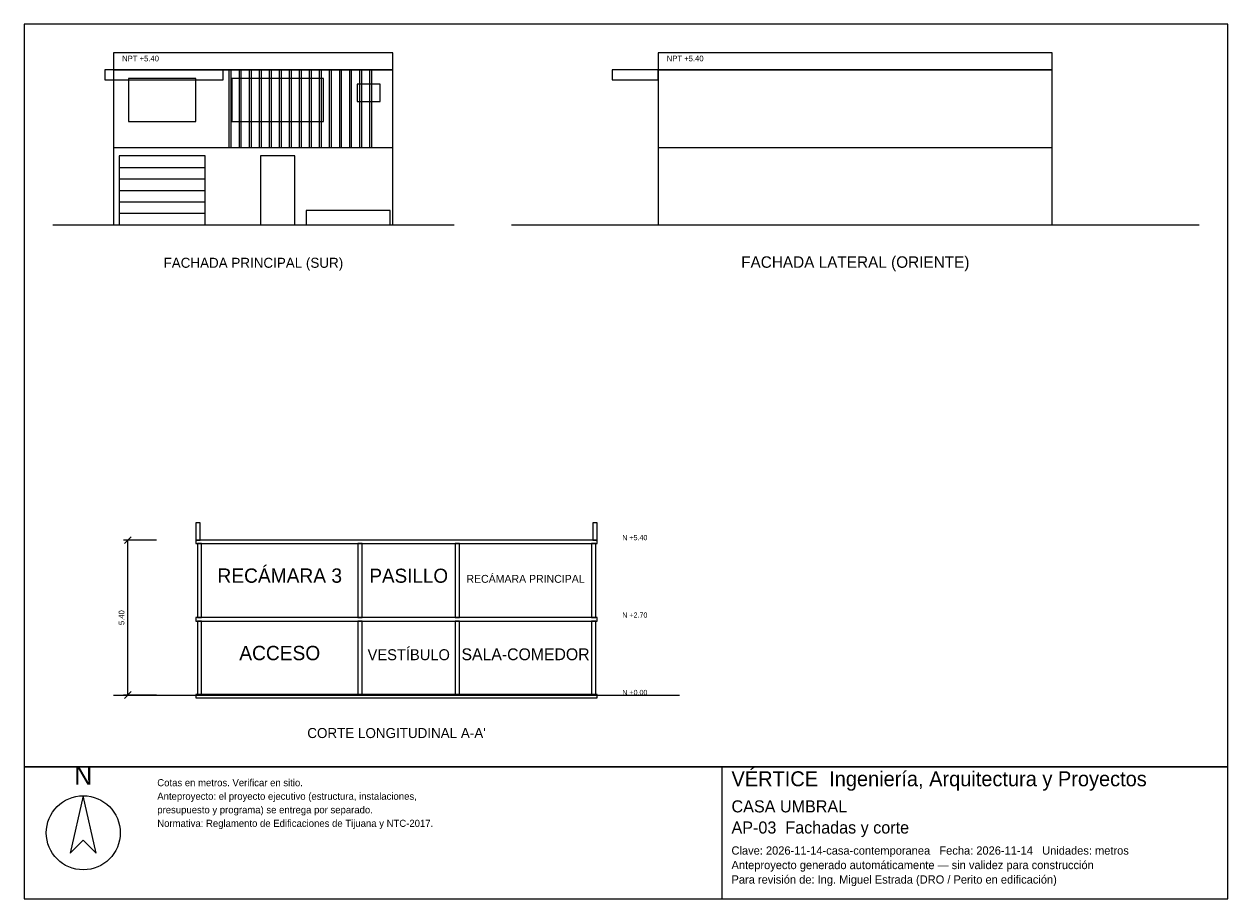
# Model space of a CAD drawing. Header units: metres. Extents: x -3 to 39, y -23.5 to 7.
import ezdxf
from ezdxf.enums import TextEntityAlignment as Align

# ---------------------------------------------------------------- set-up
doc = ezdxf.new("R2010")
doc.units = ezdxf.units.M
doc.header["$LTSCALE"] = 0.5
for name, color, linetype in [('A-CORTE', 7, 'CONTINUOUS'), ('A-FACHADA', 7, 'CONTINUOUS'), ('A-FACHADA-VIDRIO', 4, 'CONTINUOUS'), ('A-TEXTO', 3, 'CONTINUOUS'), ('COTAS', 8, 'CONTINUOUS'), ('LAMINA', 9, 'CONTINUOUS')]:
    doc.layers.add(name, color=color, linetype=linetype)
doc.styles.get("Standard").update_dxf_attribs({"font": 'txt', "width": 0.9})

msp = doc.modelspace()

# ---------------------------------------------------------------- linework, layer by layer
at = {"layer": 'A-CORTE'}
msp.add_line((0.12, -16.4), (19.87, -16.4), dxfattribs=at)
for points in [[(2.995, -11), (3.145, -11), (3.145, -10.4), (2.995, -10.4)], [(16.845, -11), (16.995, -11), (16.995, -10.4), (16.845, -10.4)], [(2.995, -11.12), (16.995, -11.12), (16.995, -11), (2.995, -11)], [(3.045, -13.7), (3.195, -13.7), (3.195, -11.12), (3.045, -11.12)], [(8.645, -13.7), (8.795, -13.7), (8.795, -11.12), (8.645, -11.12)], [(12.045, -13.7), (12.195, -13.7), (12.195, -11.12), (12.045, -11.12)], [(16.795, -13.7), (16.945, -13.7), (16.945, -11.12), (16.795, -11.12)], [(2.995, -13.82), (16.995, -13.82), (16.995, -13.7), (2.995, -13.7)], [(3.045, -16.4), (3.195, -16.4), (3.195, -13.82), (3.045, -13.82)], [(8.645, -16.4), (8.795, -16.4), (8.795, -13.82), (8.645, -13.82)], [(12.045, -16.4), (12.195, -16.4), (12.195, -13.82), (12.045, -13.82)], [(16.795, -16.4), (16.945, -16.4), (16.945, -13.82), (16.795, -13.82)], [(2.995, -16.5), (16.995, -16.5), (16.995, -16.38), (2.995, -16.38)]]:
    msp.add_lwpolyline(points, close=True, dxfattribs=at)
at = {"layer": 'A-FACHADA'}
for p, q in [((0.12, 2.7), (9.87, 2.7)), ((19.12, 2.7), (32.87, 2.7)), ((0.32, 2), (3.32, 2)), ((0.32, 1.6), (3.32, 1.6)), ((0.32, 1.2), (3.32, 1.2)), ((0.32, 0.8), (3.32, 0.8)), ((-2, 0), (12, 0)), ((0.12, 0), (9.87, 0)), ((0.32, 0.4), (3.32, 0.4)), ((14, 0), (38, 0)), ((19.12, 0), (32.87, 0))]:
    msp.add_line(p, q, dxfattribs=at)
for points in [[(0.12, 5.4), (9.87, 5.4), (9.87, 6), (0.12, 6)], [(19.12, 5.4), (32.87, 5.4), (32.87, 6), (19.12, 6)], [(-0.18, 5.05), (3.949, 5.05), (3.949, 5.4), (-0.18, 5.4)], [(0.12, 0), (9.87, 0), (9.87, 5.4), (0.12, 5.4)], [(4.149, 2.7), (4.229, 2.7), (4.229, 5.4), (4.149, 5.4)], [(4.499, 2.7), (4.579, 2.7), (4.579, 5.4), (4.499, 5.4)], [(4.849, 2.7), (4.929, 2.7), (4.929, 5.4), (4.849, 5.4)], [(5.199, 2.7), (5.279, 2.7), (5.279, 5.4), (5.199, 5.4)], [(5.549, 2.7), (5.629, 2.7), (5.629, 5.4), (5.549, 5.4)], [(5.899, 2.7), (5.979, 2.7), (5.979, 5.4), (5.899, 5.4)], [(6.249, 2.7), (6.329, 2.7), (6.329, 5.4), (6.249, 5.4)], [(6.599, 2.7), (6.679, 2.7), (6.679, 5.4), (6.599, 5.4)], [(6.949, 2.7), (7.029, 2.7), (7.029, 5.4), (6.949, 5.4)], [(7.299, 2.7), (7.379, 2.7), (7.379, 5.4), (7.299, 5.4)], [(7.649, 2.7), (7.729, 2.7), (7.729, 5.4), (7.649, 5.4)], [(7.999, 2.7), (8.079, 2.7), (8.079, 5.4), (7.999, 5.4)], [(8.349, 2.7), (8.429, 2.7), (8.429, 5.4), (8.349, 5.4)], [(8.699, 2.7), (8.779, 2.7), (8.779, 5.4), (8.699, 5.4)], [(9.049, 2.7), (9.129, 2.7), (9.129, 5.4), (9.049, 5.4)], [(17.52, 5.05), (19.12, 5.05), (19.12, 5.4), (17.52, 5.4)], [(19.12, 0), (32.87, 0), (32.87, 5.4), (19.12, 5.4)], [(0.32, 0), (3.32, 0), (3.32, 2.4), (0.32, 2.4)], [(5.245, 0), (6.445, 0), (6.445, 2.4), (5.245, 2.4)], [(6.845, 0), (9.77, 0), (9.77, 0.5), (6.845, 0.5)]]:
    msp.add_lwpolyline(points, close=True, dxfattribs=at)
at = {"layer": 'A-FACHADA-VIDRIO'}
for points in [[(0.646, 3.6), (2.994, 3.6), (2.994, 5.1), (0.646, 5.1)], [(4.249, 3.6), (7.441, 3.6), (7.441, 5.1), (4.249, 5.1)], [(8.62, 4.3), (9.42, 4.3), (9.42, 4.9), (8.62, 4.9)]]:
    msp.add_lwpolyline(points, close=True, dxfattribs=at)
at = {"layer": 'COTAS'}
for p, q in [((0.5, -11.12), (0.74, -10.88)), ((1.62, -11), (0.47, -11)), ((0.62, -16.4), (0.62, -11)), ((0.5, -16.52), (0.74, -16.28)), ((1.62, -16.4), (0.47, -16.4))]:
    msp.add_line(p, q, dxfattribs=at)
at = {"layer": 'LAMINA'}
msp.add_line((21.36, -23.5105), (21.36, -18.9), dxfattribs=at)
for points in [[(-3, -18.9), (39, -18.9), (39, 7), (-3, 7)], [(-3, -23.5105), (39, -23.5105), (39, -18.9), (-3, -18.9)], [(-0.9345, -19.9143), (-1.3863, -21.9152), (-0.9345, -21.4634), (-0.4827, -21.9152)]]:
    msp.add_lwpolyline(points, close=True, dxfattribs=at)
msp.add_circle((-0.9345, -21.2052), 1.2909, dxfattribs=at)

# ---------------------------------------------------------------- texts
at = {"layer": 'A-TEXTO'}
for s, height, p in [('FACHADA PRINCIPAL (SUR)', 0.35, (5, -1.5)), ('FACHADA LATERAL (ORIENTE)', 0.4, (26, -1.5)), ('RECÁMARA 3', 0.5, (5.92, -12.485)), ('PASILLO', 0.4921, (10.42, -12.485)), ('RECÁMARA PRINCIPAL', 0.2747, (14.495, -12.485)), ('ACCESO', 0.5, (5.92, -15.185)), ('VESTÍBULO', 0.3827, (10.42, -15.185)), ('SALA-COMEDOR', 0.412, (14.495, -15.185)), ("CORTE LONGITUDINAL A-A'", 0.35, (9.995, -17.9))]:
    msp.add_text(s, height=height, dxfattribs=at).set_placement(p, align=Align.CENTER)
at = {"layer": 'COTAS'}
for s, height, p in [('NPT +5.40', 0.2, (0.42, 5.7)), ('NPT +5.40', 0.2, (19.42, 5.7)), ('N +5.40', 0.18, (17.87, -11)), ('N +2.70', 0.18, (17.87, -13.7)), ('N +0.00', 0.18, (17.87, -16.4))]:
    msp.add_text(s, height=height, dxfattribs=at).set_placement(p)
msp.add_text('5.40', height=0.2, rotation=90, dxfattribs=at).set_placement((0.5, -13.7), align=Align.CENTER)
at = {"layer": 'LAMINA'}
msp.add_text('N', height=0.6455, dxfattribs=at).set_placement((-0.9345, -19.527), align=Align.CENTER)
for s, height, p in [('VÉRTICE  Ingeniería, Arquitectura y Proyectos', 0.5212, (21.6807, -19.5815)), ('Cotas en metros. Verificar en sitio.', 0.2486, (1.6473, -19.5815)), ('Anteproyecto: el proyecto ejecutivo (estructura, instalaciones,', 0.2486, (1.6473, -20.0538)), ('CASA UMBRAL', 0.421, (21.6807, -20.4936)), ('presupuesto y programa) se entrega por separado.', 0.2486, (1.6473, -20.5261)), ('Normativa: Reglamento de Edificaciones de Tijuana y NTC-2017.', 0.2486, (1.6473, -20.9984)), ('AP-03  Fachadas y corte', 0.421, (21.6807, -21.2303)), ('Clave: 2026-11-14-casa-contemporanea   Fecha: 2026-11-14   Unidades: metros', 0.2887, (21.6807, -21.967)), ('Anteproyecto generado automáticamente — sin validez para construcción', 0.2887, (21.6807, -22.4721)), ('Para revisión de: Ing. Miguel Estrada (DRO / Perito en edificación)', 0.2887, (21.6807, -22.9772))]:
    msp.add_text(s, height=height, dxfattribs=at).set_placement(p)

doc.saveas('drawing.dxf')
